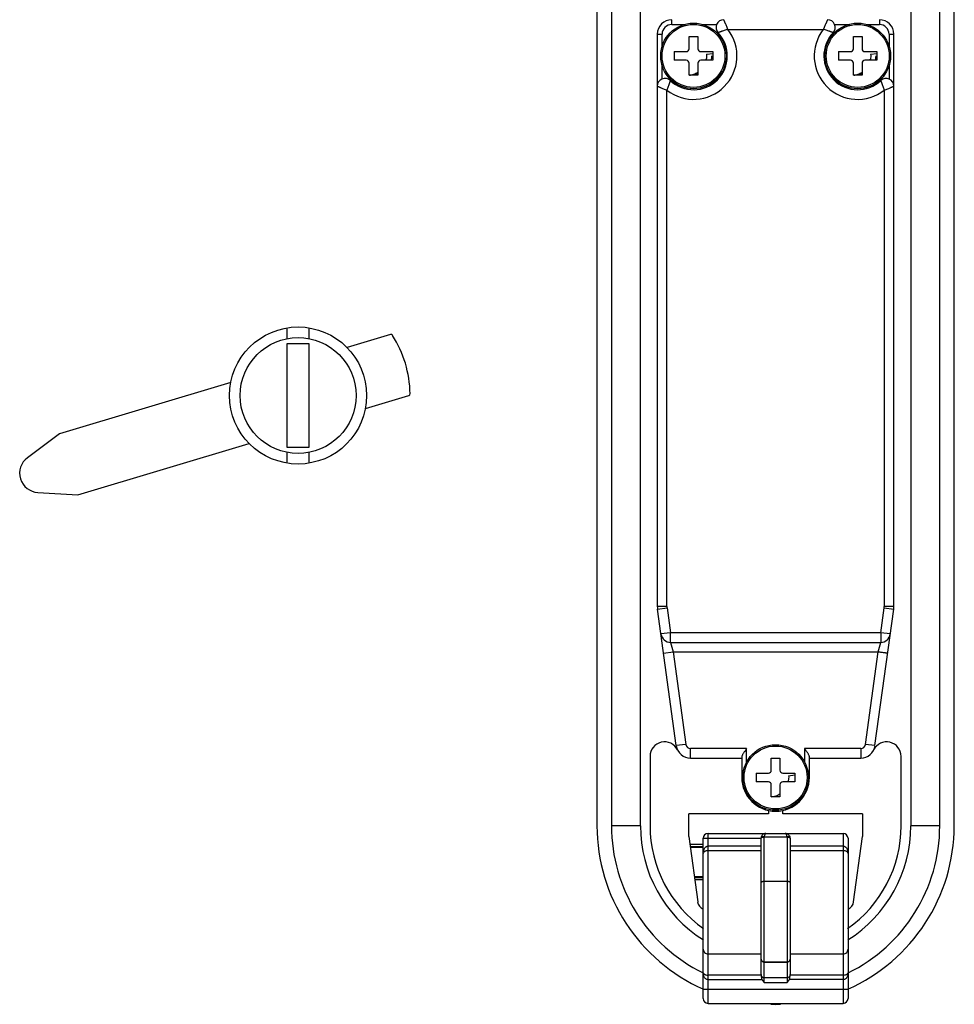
# Model space of a CAD drawing. Header units: millimetres. Extents: x 44 to 140, y 17 to 239.
# Tile 1 of 2: x 44 to 140, y 17 to 119. Entities that reach past the tile are written whole.
import ezdxf

# ---------------------------------------------------------------- set-up
doc = ezdxf.new("R2010")
doc.units = ezdxf.units.MM
doc.header["$LTSCALE"] = 16.732277
doc.layers.get('0').update_dxf_attribs({"linetype": 'CONTINUOUS'})

msp = doc.modelspace()

# ---------------------------------------------------------------- linework, layer by layer
at = {"color": 7}
for p, q in [((103.39, 220.12), (103.39, 35.62)), ((104.89, 220.12), (104.89, 35.62)), ((107.89, 35.62), (107.89, 220.12)), ((135.89, 220.12), (135.89, 35.62)), ((138.89, 35.62), (138.89, 220.12)), ((140.39, 35.62), (140.39, 220.12)), ((111.14, 118.62), (111.14, 119.12)), ((111.14, 118.62), (112.57, 118.62)), ((114.22, 118.62), (115.78, 118.62)), ((128.01, 118.62), (129.57, 118.62)), ((131.22, 118.62), (132.64, 118.62)), ((132.64, 119.12), (132.64, 118.62)), ((109.64, 117.62), (110.14, 117.62)), ((109.64, 117.62), (109.64, 58.34)), ((110.14, 116.23), (110.14, 117.62)), ((112.94, 117.37), (113.84, 117.37)), ((112.94, 116.12), (112.94, 117.37)), ((113.84, 117.37), (113.84, 116.12)), ((116.96, 118.12), (126.83, 118.12)), ((129.94, 117.37), (130.84, 117.37)), ((129.94, 116.12), (129.94, 117.37)), ((130.84, 117.37), (130.84, 116.12)), ((133.64, 117.62), (134.14, 117.62)), ((133.64, 117.62), (133.64, 116.24)), ((134.14, 58.34), (134.14, 117.62)), ((111.39, 115.82), (112.64, 115.82)), ((111.39, 115.82), (111.39, 114.92)), ((114.14, 115.82), (115.39, 115.82)), ((114.73, 115.55), (115.39, 115.63)), ((115.39, 115.82), (115.39, 114.92)), ((128.39, 115.82), (129.64, 115.82)), ((128.39, 115.82), (128.39, 114.92)), ((131.14, 115.82), (132.39, 115.82)), ((131.73, 115.55), (132.39, 115.63)), ((132.39, 115.82), (132.39, 114.92)), ((110.14, 112.99), (110.14, 114.51)), ((112.64, 114.92), (111.39, 114.92)), ((112.94, 113.37), (112.94, 114.62)), ((113.84, 114.62), (113.84, 113.37)), ((115.39, 114.92), (114.14, 114.92)), ((129.64, 114.92), (128.39, 114.92)), ((129.94, 113.37), (129.94, 114.62)), ((130.84, 114.62), (130.84, 113.37)), ((132.39, 114.92), (131.14, 114.92)), ((133.64, 114.51), (133.64, 112.99)), ((113.84, 113.37), (112.94, 113.37)), ((130.84, 113.37), (129.94, 113.37)), ((110.64, 58.34), (110.64, 111.81)), ((133.14, 111.81), (133.14, 58.34)), ((71.29, 87.2), (71.29, 86.08)), ((73.59, 86.08), (73.59, 87.2)), ((82, 86.51), (77.52, 85.16)), ((73.59, 85.54), (71.29, 85.54)), ((71.29, 85.54), (71.29, 74.84)), ((73.59, 74.84), (73.59, 85.54)), ((65.47, 81.55), (47.75, 76.23)), ((79.41, 78.84), (83.9, 80.19)), ((47.75, 76.23), (44.42, 73.75)), ((49.64, 69.91), (67.37, 75.23)), ((71.29, 74.84), (73.59, 74.84)), ((71.29, 74.31), (71.29, 73.19)), ((73.59, 73.19), (73.59, 74.31)), ((45.5, 70.15), (49.64, 69.91)), ((110.64, 58.34), (109.64, 58.34)), ((109.66, 58.07), (110.65, 58.21)), ((110.65, 58.21), (111.01, 55.62)), ((132.78, 55.62), (133.14, 58.21)), ((134.14, 58.34), (133.14, 58.34)), ((133.14, 58.21), (134.13, 58.07)), ((111.6, 43.92), (109.66, 58.07)), ((132.18, 43.92), (134.13, 58.07)), ((111.01, 55.62), (110.02, 55.49)), ((132.78, 55.62), (111.01, 55.62)), ((111.01, 54.62), (111.01, 55.62)), ((133.77, 55.49), (132.78, 55.62)), ((132.78, 55.62), (132.78, 54.62)), ((111.01, 54.62), (132.78, 54.62)), ((111.01, 54.62), (111.28, 53.62)), ((132.51, 53.62), (132.78, 54.62)), ((110.29, 53.49), (111.28, 53.62)), ((111.28, 53.62), (132.51, 53.62)), ((111.28, 53.62), (112.6, 44.05)), ((131.19, 44.05), (132.51, 53.62)), ((112.6, 44.05), (111.6, 43.92)), ((132.18, 43.92), (131.19, 44.05)), ((118.89, 43.62), (113.09, 43.62)), ((113.09, 42.62), (113.09, 43.62)), ((118.89, 42.21), (118.89, 43.62)), ((130.7, 43.62), (124.89, 43.62)), ((124.89, 43.62), (124.89, 42.2)), ((130.7, 43.62), (130.7, 42.62)), ((108.89, 42.81), (108.89, 35.62)), ((113.09, 42.62), (118.39, 42.62)), ((118.39, 42.76), (118.39, 40.62)), ((121.44, 42.62), (122.34, 42.62)), ((121.44, 41.37), (121.44, 42.62)), ((122.34, 42.62), (122.34, 41.37)), ((125.39, 40.62), (125.39, 42.76)), ((125.39, 42.62), (130.7, 42.62)), ((134.89, 35.62), (134.89, 42.81)), ((119.89, 41.07), (121.14, 41.07)), ((119.89, 41.07), (119.89, 40.17)), ((122.64, 41.07), (123.89, 41.07)), ((123.23, 40.8), (123.89, 40.88)), ((123.89, 41.07), (123.89, 40.17)), ((118.49, 40.62), (118.39, 40.62)), ((121.14, 40.17), (119.89, 40.17)), ((121.44, 38.62), (121.44, 39.87)), ((122.34, 39.87), (122.34, 38.62)), ((123.89, 40.17), (122.64, 40.17)), ((125.39, 40.62), (125.29, 40.62)), ((122.34, 38.62), (121.44, 38.62)), ((121.14, 36.87), (112.89, 36.87)), ((112.89, 34.49), (112.89, 36.87)), ((121.14, 37.2), (121.14, 36.87)), ((122.64, 36.87), (122.64, 37.2)), ((130.89, 36.87), (122.64, 36.87)), ((130.89, 36.87), (130.89, 34.49)), ((107.89, 35.62), (104.89, 35.62)), ((114.89, 34.82), (128.89, 34.82)), ((114.89, 34.32), (114.89, 34.82)), ((128.89, 34.82), (128.89, 33.51)), ((138.89, 35.62), (135.89, 35.62)), ((112.89, 34.49), (113.82, 27.73)), ((114.39, 33.68), (113.01, 33.68)), ((114.39, 34.32), (120.39, 34.32)), ((114.39, 17.72), (114.39, 34.32)), ((114.89, 33.51), (114.89, 34.32)), ((120.39, 20.22), (120.39, 34.32)), ((120.42, 34.48), (120.51, 34.64)), ((120.69, 19.39), (120.69, 34.42)), ((120.71, 34.48), (123.08, 34.48)), ((123.09, 34.42), (123.09, 19.39)), ((123.28, 34.64), (123.37, 34.48)), ((123.39, 34.32), (123.39, 20.22)), ((129.39, 34.32), (129.39, 17.72)), ((129.97, 27.73), (130.89, 34.49)), ((113.03, 33.48), (114.39, 33.48)), ((114.39, 33.37), (113.05, 33.37)), ((120.39, 33.51), (114.89, 33.51)), ((120.39, 33.03), (114.89, 33.03)), ((114.89, 20.15), (114.89, 33.03)), ((128.89, 33.51), (123.39, 33.51)), ((128.89, 33.03), (123.39, 33.03)), ((128.89, 33.03), (128.89, 20.15)), ((113.46, 30.37), (114.39, 30.37)), ((113.47, 30.26), (114.39, 30.26)), ((113.5, 30.06), (114.39, 30.06)), ((123.09, 29.84), (120.69, 29.84)), ((114.89, 22.36), (120.39, 22.36)), ((120.69, 21.51), (123.09, 21.51)), ((120.69, 21.5), (123.09, 21.5)), ((123.39, 22.36), (128.89, 22.36)), ((120.4, 20.15), (114.89, 20.15)), ((114.89, 19.68), (114.89, 19.68)), ((114.89, 19.68), (120.49, 19.68)), ((114.89, 17.22), (114.89, 19.68)), ((123.09, 19.87), (120.69, 19.87)), ((120.69, 19.39), (123.09, 19.39)), ((128.9, 19.68), (123.3, 19.68)), ((128.89, 20.15), (123.39, 20.15)), ((128.89, 19.68), (128.89, 17.22)), ((129.39, 18.67), (114.39, 18.67)), ((114.89, 17.22), (128.89, 17.22))]:
    msp.add_line(p, q, dxfattribs=at)
for centre, radius in [((113.39, 115.37), 3.4), ((113.39, 115.37), 3.26), ((130.39, 115.37), 3.4), ((130.39, 115.37), 3.26), ((72.44, 80.19), 7.1), ((72.44, 80.19), 6), ((121.89, 40.62), 3.4), ((121.89, 40.62), 3.26)]:
    msp.add_circle(centre, radius, dxfattribs=at)
for centre, radius, start, end in [((111.14, 117.62), 1.5, 90, 180), ((111.14, 117.62), 1, 90, 180), ((116.52, 118.32), 0.8, 90.0001, 223.318), ((127.27, 118.32), 0.8, 316.682, 90.0003), ((132.64, 117.62), 1.5, 0, 90), ((132.64, 117.62), 1, 0, 90), ((113.39, 115.37), 4.5, 232.3295, 37.6704), ((113.39, 115.37), 3.5, 226.682, 43.318), ((130.39, 115.37), 4.5, 142.3296, 307.6707), ((130.39, 115.37), 3.5, 136.682, 313.318), ((112.64, 116.12), 0.3, 270, 360), ((114.14, 116.12), 0.3, 180, 270), ((113.39, 115.37), 1.9, 345.7715, 360), ((129.64, 116.12), 0.3, 270, 360), ((131.14, 116.12), 0.3, 180, 270), ((130.39, 115.37), 1.9, 345.7715, 360), ((112.64, 114.62), 0.3, 0, 90), ((114.14, 114.62), 0.3, 90, 180), ((113.38, 115.38), 1.36, 340.652, 343.1813), ((113.37, 115.38), 1.37, 343.1802, 344.7154), ((129.64, 114.62), 0.3, 0, 90), ((131.14, 114.62), 0.3, 90, 180), ((130.38, 115.38), 1.36, 340.652, 343.1813), ((130.37, 115.38), 1.37, 343.1802, 344.7154), ((113.39, 115.37), 1.9, 270.5049, 284.2068), ((130.39, 115.37), 1.9, 270.5049, 284.2068), ((110.44, 112.24), 0.8, 46.682, 180), ((133.34, 112.24), 0.8, 0, 133.318), ((82.06, 86.32), 0.2, 32.4822, 106.7031), ((72.44, 80.19), 11.6, 0.924, 32.4822), ((83.84, 80.38), 0.2, 286.7031, 0.924), ((45.61, 72.14), 2, 126.7187, 266.6875), ((111.64, 58.34), 2, 180, 187.8102), ((111.64, 58.34), 1, 180, 187.8103), ((132.14, 58.34), 1, 352.1898, 360), ((132.14, 58.34), 2, 352.1898, 360), ((111.01, 55.62), 1, 187.8102, 270), ((132.78, 55.62), 1, 270, 352.1898), ((110.39, 42.81), 1.5, 26.0146, 180), ((113.09, 44.12), 1.5, 187.8102, 270), ((113.09, 44.12), 0.5, 187.8102, 270), ((130.7, 44.12), 0.5, 270, 352.1898), ((130.7, 44.12), 1.5, 270, 352.1898), ((133.39, 42.81), 1.5, 0, 153.9854), ((121.14, 41.37), 0.3, 270, 360), ((122.64, 41.37), 0.3, 180, 270), ((121.89, 40.62), 3.5, 180, 360), ((121.14, 39.87), 0.3, 0, 90), ((122.64, 39.87), 0.3, 90, 180), ((121.88, 40.63), 1.36, 340.652, 343.1813), ((121.87, 40.63), 1.37, 343.1802, 344.7154), ((121.89, 35.62), 18.5, 180, 246.1776), ((121.89, 35.62), 17, 180, 243.8008), ((121.89, 35.62), 14, 180, 237.687), ((121.89, 35.62), 13, 180, 235.0326), ((114.89, 34.32), 0.5, 90, 180), ((120.89, 34.32), 0.5, 90, 140.6051), ((122.89, 34.32), 0.5, 39.4408, 90), ((128.89, 34.32), 0.5, 360, 90), ((121.89, 35.62), 13, 304.9998, 360), ((121.89, 35.62), 18.5, 293.8213, 360), ((121.89, 35.62), 14, 302.2962, 360), ((121.89, 35.62), 17, 296.203, 360), ((120.89, 34.32), 0.5, 160.861, 180), ((122.89, 34.32), 0.5, 360, 19.139), ((114.81, 27.87), 1, 187.7652, 244.1885), ((128.98, 27.87), 1, 295.8115, 352.2348), ((121.29, 20.17), 0.896, 180.9612, 181.4841), ((122.5, 20.17), 0.894, 358.5152, 359.0395), ((114.89, 17.72), 0.5, 180, 270), ((128.89, 17.72), 0.5, 270, 360), ((121.89, 35.62), 18.5, 268.4599, 271.5459)]:
    msp.add_arc(centre, radius, start, end, dxfattribs=at)
for centre, start_param, end_param in [((120.69, 20.22), -4.712389, -4.652313), ((123.09, 20.22), -1.630872, -1.570796)]:
    msp.add_ellipse(centre, major_axis=(0, 1.08), ratio=0.278922, start_param=start_param, end_param=end_param, dxfattribs=at)
for points, knots in [([(116.96, 118.12), (116.93, 118.19), (116.88, 118.31), (116.8, 118.49), (116.74, 118.63), (116.7, 118.74), (116.66, 118.81), (116.63, 118.88), (116.61, 118.94), (116.58, 118.99), (116.56, 119.04), (116.55, 119.07), (116.54, 119.09), (116.53, 119.1), (116.53, 119.11), (116.53, 119.12), (116.52, 119.12), (116.52, 119.12), (116.52, 119.12)], [0, 0, 0, 0, 0.187329, 0.36892, 0.538802, 0.6175, 0.690951, 0.758458, 0.819331, 0.872744, 0.917673, 0.953025, 0.96706, 0.978704, 0.987902, 0.994565, 0.998615, 1, 1, 1, 1]), ([(127.27, 119.12), (127.27, 119.12), (127.26, 119.12), (127.26, 119.12), (127.26, 119.11), (127.26, 119.1), (127.25, 119.09), (127.25, 119.08), (127.24, 119.06), (127.23, 119.03), (127.21, 118.99), (127.18, 118.94), (127.16, 118.88), (127.13, 118.81), (127.09, 118.74), (127.05, 118.63), (126.99, 118.49), (126.91, 118.31), (126.86, 118.19), (126.83, 118.12)], [0, 0, 0, 0, 0.001315, 0.005316, 0.011952, 0.02114, 0.032782, 0.046822, 0.063298, 0.082271, 0.127404, 0.180768, 0.241458, 0.308978, 0.382525, 0.46124, 0.631081, 0.812672, 1, 1, 1, 1]), ([(116.96, 118.12), (116.89, 118.11), (116.76, 118.07), (116.58, 118.01), (116.43, 117.96), (116.33, 117.92), (116.25, 117.89), (116.18, 117.87), (116.12, 117.84), (116.07, 117.82), (116.03, 117.81), (116, 117.79), (115.97, 117.79), (115.96, 117.78), (115.95, 117.78), (115.95, 117.78), (115.94, 117.78), (115.94, 117.77), (115.94, 117.77)], [0, 0, 0, 0, 0.188383, 0.37122, 0.541696, 0.620405, 0.693754, 0.760977, 0.821302, 0.873972, 0.918278, 0.953527, 0.967545, 0.979091, 0.988137, 0.994655, 0.998617, 1, 1, 1, 1]), ([(127.85, 117.77), (127.85, 117.77), (127.85, 117.78), (127.84, 117.78), (127.84, 117.78), (127.83, 117.78), (127.81, 117.79), (127.79, 117.79), (127.76, 117.81), (127.72, 117.82), (127.67, 117.84), (127.61, 117.87), (127.54, 117.89), (127.46, 117.92), (127.36, 117.96), (127.21, 118.01), (127.03, 118.07), (126.9, 118.11), (126.83, 118.12)], [0, 0, 0, 0, 0.001385, 0.005346, 0.011861, 0.020904, 0.032446, 0.046462, 0.08171, 0.12602, 0.178693, 0.239018, 0.30624, 0.379587, 0.458293, 0.628768, 0.811612, 1, 1, 1, 1]), ([(114.73, 115.55), (114.75, 115.46), (114.75, 115.28), (114.72, 115.1), (114.7, 115.02)], [0, 0, 0, 0, 0.499958, 1, 1, 1, 1]), ([(131.73, 115.55), (131.75, 115.46), (131.75, 115.28), (131.72, 115.1), (131.7, 115.02)], [0, 0, 0, 0, 0.499958, 1, 1, 1, 1]), ([(112.98, 113.37), (113.13, 113.39), (113.44, 113.46), (113.72, 113.6), (113.84, 113.69)], [0, 0, 0, 0, 0.500104, 1, 1, 1, 1]), ([(129.98, 113.37), (130.13, 113.39), (130.44, 113.46), (130.72, 113.6), (130.84, 113.69)], [0, 0, 0, 0, 0.500104, 1, 1, 1, 1]), ([(109.64, 112.24), (109.64, 112.24), (109.65, 112.24), (109.65, 112.24), (109.66, 112.24), (109.67, 112.24), (109.68, 112.23), (109.7, 112.22), (109.73, 112.21), (109.77, 112.19), (109.83, 112.16), (109.89, 112.13), (109.98, 112.09), (110.11, 112.04), (110.28, 111.96), (110.46, 111.89), (110.58, 111.84), (110.64, 111.81)], [0, 0, 0, 0, 0.001245, 0.00517, 0.011714, 0.020837, 0.032525, 0.046752, 0.082523, 0.127447, 0.180659, 0.241377, 0.30888, 0.46114, 0.631051, 0.812654, 1, 1, 1, 1]), ([(110.99, 112.83), (110.99, 112.83), (110.99, 112.82), (110.99, 112.82), (110.99, 112.81), (110.99, 112.8), (110.98, 112.79), (110.97, 112.77), (110.96, 112.74), (110.94, 112.7), (110.93, 112.64), (110.9, 112.58), (110.88, 112.52), (110.85, 112.44), (110.81, 112.33), (110.76, 112.19), (110.7, 112), (110.66, 111.88), (110.64, 111.81)], [0, 0, 0, 0, 0.001386, 0.005347, 0.011861, 0.020903, 0.032445, 0.04646, 0.081707, 0.126017, 0.17869, 0.239015, 0.306237, 0.379584, 0.45829, 0.628766, 0.811611, 1, 1, 1, 1]), ([(133.14, 111.81), (133.13, 111.88), (133.09, 112), (133.03, 112.19), (132.98, 112.33), (132.94, 112.44), (132.91, 112.52), (132.89, 112.58), (132.86, 112.64), (132.84, 112.7), (132.83, 112.74), (132.82, 112.77), (132.81, 112.79), (132.8, 112.8), (132.8, 112.81), (132.8, 112.82), (132.8, 112.82), (132.8, 112.83), (132.8, 112.83)], [0, 0, 0, 0, 0.188385, 0.371224, 0.541701, 0.620409, 0.693759, 0.760982, 0.821307, 0.873976, 0.918282, 0.95353, 0.967547, 0.979092, 0.988138, 0.994655, 0.998617, 1, 1, 1, 1]), ([(133.14, 111.81), (133.21, 111.84), (133.33, 111.89), (133.51, 111.96), (133.68, 112.04), (133.81, 112.09), (133.9, 112.13), (133.96, 112.16), (134.02, 112.19), (134.06, 112.21), (134.09, 112.22), (134.11, 112.23), (134.12, 112.23), (134.13, 112.24), (134.14, 112.24), (134.14, 112.24), (134.14, 112.24), (134.14, 112.24)], [0, 0, 0, 0, 0.187322, 0.368889, 0.538745, 0.690963, 0.758507, 0.819347, 0.872701, 0.917613, 0.953018, 0.967081, 0.978735, 0.987929, 0.994583, 0.998626, 1, 1, 1, 1]), ([(133.5, 53.49), (133.5, 53.49), (133.49, 53.49), (133.49, 53.49), (133.49, 53.49), (133.48, 53.49), (133.47, 53.49), (133.45, 53.49), (133.42, 53.5), (133.38, 53.5), (133.33, 53.51), (133.27, 53.52), (133.2, 53.53), (133.13, 53.54), (133.03, 53.55), (132.88, 53.57), (132.7, 53.6), (132.57, 53.61), (132.51, 53.62)], [0, 0, 0, 0, 0.001217, 0.004841, 0.010857, 0.019246, 0.029989, 0.043069, 0.076138, 0.118104, 0.16854, 0.227008, 0.292933, 0.365633, 0.444424, 0.617276, 0.805076, 1, 1, 1, 1]), ([(118.89, 43.62), (118.84, 43.54), (118.73, 43.39), (118.6, 43.19), (118.51, 43.04), (118.45, 42.94), (118.41, 42.85), (118.39, 42.78), (118.39, 42.76)], [0, 0, 0, 0, 0.29007, 0.567654, 0.696489, 0.814438, 0.917055, 1, 1, 1, 1]), ([(125.39, 42.76), (125.39, 42.78), (125.38, 42.85), (125.34, 42.94), (125.28, 43.04), (125.19, 43.19), (125.06, 43.39), (124.95, 43.54), (124.89, 43.62)], [0, 0, 0, 0, 0.08298, 0.185595, 0.303504, 0.432318, 0.709913, 1, 1, 1, 1]), ([(123.23, 40.8), (123.25, 40.71), (123.25, 40.53), (123.22, 40.35), (123.2, 40.27)], [0, 0, 0, 0, 0.499958, 1, 1, 1, 1]), ([(121.48, 38.62), (121.63, 38.64), (121.94, 38.71), (122.22, 38.85), (122.34, 38.94)], [0, 0, 0, 0, 0.500104, 1, 1, 1, 1]), ([(120.89, 34.82), (120.88, 34.82), (120.86, 34.82), (120.83, 34.8), (120.8, 34.77), (120.78, 34.73), (120.76, 34.68), (120.74, 34.62), (120.72, 34.55), (120.71, 34.51), (120.71, 34.48)], [0, 0, 0, 0, 0.076099, 0.158781, 0.255071, 0.368399, 0.500199, 0.65065, 0.818466, 1, 1, 1, 1]), ([(123.08, 34.48), (123.08, 34.51), (123.07, 34.55), (123.05, 34.62), (123.03, 34.68), (123.01, 34.73), (122.99, 34.77), (122.96, 34.8), (122.93, 34.82), (122.91, 34.82), (122.89, 34.82)], [0, 0, 0, 0, 0.181532, 0.349351, 0.49981, 0.631619, 0.744935, 0.841164, 0.923825, 1, 1, 1, 1]), ([(120.69, 34.42), (120.68, 34.42), (120.64, 34.42), (120.58, 34.41), (120.53, 34.4), (120.48, 34.39), (120.45, 34.38), (120.42, 34.36), (120.4, 34.34), (120.39, 34.33), (120.39, 34.32)], [0, 0, 0, 0, 0.175808, 0.345942, 0.504152, 0.6456, 0.766376, 0.864137, 0.939769, 1, 1, 1, 1]), ([(120.42, 34.48), (120.42, 34.49), (120.43, 34.5), (120.45, 34.51), (120.48, 34.52), (120.52, 34.52), (120.56, 34.52), (120.6, 34.51), (120.65, 34.5), (120.69, 34.49), (120.71, 34.48)], [0, 0, 0, 0, 0.058694, 0.132615, 0.22857, 0.347607, 0.487983, 0.646484, 0.819024, 1, 1, 1, 1]), ([(123.08, 34.48), (123.1, 34.49), (123.13, 34.5), (123.18, 34.51), (123.23, 34.52), (123.27, 34.52), (123.31, 34.52), (123.34, 34.51), (123.36, 34.5), (123.37, 34.49), (123.37, 34.48)], [0, 0, 0, 0, 0.180977, 0.353524, 0.512025, 0.652395, 0.771425, 0.867372, 0.941295, 1, 1, 1, 1]), ([(123.39, 34.32), (123.39, 34.33), (123.39, 34.34), (123.37, 34.36), (123.34, 34.38), (123.3, 34.39), (123.26, 34.4), (123.21, 34.41), (123.15, 34.42), (123.11, 34.42), (123.09, 34.42)], [0, 0, 0, 0, 0.060231, 0.135864, 0.233626, 0.354404, 0.495852, 0.654061, 0.824194, 1, 1, 1, 1]), ([(114.39, 32.73), (114.39, 32.82), (114.41, 32.98), (114.47, 33.17), (114.55, 33.32), (114.62, 33.4), (114.7, 33.45), (114.76, 33.48), (114.82, 33.5), (114.87, 33.51), (114.89, 33.51)], [0, 0, 0, 0, 0.23991, 0.479702, 0.60242, 0.728292, 0.793476, 0.860583, 0.929738, 1, 1, 1, 1]), ([(114.89, 33.03), (114.85, 33.03), (114.76, 33.03), (114.65, 33), (114.56, 32.97), (114.48, 32.92), (114.42, 32.85), (114.4, 32.78), (114.39, 32.75), (114.39, 32.73)], [0, 0, 0, 0, 0.212536, 0.395118, 0.542604, 0.66147, 0.845312, 0.923791, 1, 1, 1, 1]), ([(114.89, 33.03), (114.89, 33.06), (114.89, 33.1), (114.89, 33.16), (114.89, 33.22), (114.89, 33.28), (114.89, 33.35), (114.89, 33.43), (114.89, 33.48), (114.89, 33.51)], [0, 0, 0, 0, 0.150604, 0.257993, 0.383479, 0.523959, 0.676034, 0.836112, 1, 1, 1, 1]), ([(128.89, 33.51), (128.92, 33.51), (128.97, 33.5), (129.03, 33.48), (129.09, 33.45), (129.16, 33.4), (129.24, 33.32), (129.32, 33.17), (129.38, 32.98), (129.39, 32.82), (129.39, 32.73)], [0, 0, 0, 0, 0.070264, 0.139414, 0.206526, 0.271708, 0.397564, 0.520295, 0.760084, 1, 1, 1, 1]), ([(128.89, 33.51), (128.89, 33.48), (128.89, 33.43), (128.89, 33.35), (128.89, 33.28), (128.89, 33.22), (128.89, 33.16), (128.89, 33.1), (128.89, 33.06), (128.89, 33.03)], [0, 0, 0, 0, 0.163886, 0.323956, 0.476037, 0.61652, 0.742007, 0.849398, 1, 1, 1, 1]), ([(129.39, 32.73), (129.39, 32.75), (129.39, 32.78), (129.37, 32.85), (129.31, 32.92), (129.23, 32.97), (129.14, 33), (129.02, 33.03), (128.94, 33.03), (128.89, 33.03)], [0, 0, 0, 0, 0.076215, 0.154689, 0.338525, 0.457386, 0.604872, 0.787472, 1, 1, 1, 1]), ([(120.69, 29.84), (120.68, 29.84), (120.64, 29.83), (120.58, 29.83), (120.53, 29.82), (120.48, 29.81), (120.45, 29.79), (120.42, 29.78), (120.4, 29.76), (120.39, 29.74), (120.39, 29.74)], [0, 0, 0, 0, 0.175787, 0.345899, 0.504086, 0.645516, 0.766284, 0.864051, 0.939711, 1, 1, 1, 1]), ([(123.39, 29.74), (123.39, 29.74), (123.39, 29.76), (123.37, 29.78), (123.34, 29.79), (123.3, 29.81), (123.26, 29.82), (123.21, 29.83), (123.15, 29.83), (123.11, 29.84), (123.09, 29.84)], [0, 0, 0, 0, 0.060289, 0.135949, 0.233716, 0.354484, 0.495914, 0.654101, 0.824213, 1, 1, 1, 1]), ([(114.39, 22.83), (114.39, 22.77), (114.42, 22.64), (114.53, 22.48), (114.7, 22.38), (114.83, 22.36), (114.89, 22.36)], [0, 0, 0, 0, 0.243765, 0.491202, 0.743792, 1, 1, 1, 1]), ([(128.89, 22.36), (128.96, 22.36), (129.09, 22.38), (129.26, 22.48), (129.37, 22.64), (129.39, 22.77), (129.39, 22.83)], [0, 0, 0, 0, 0.256208, 0.508798, 0.756235, 1, 1, 1, 1]), ([(120.69, 21.51), (120.68, 21.51), (120.65, 21.51), (120.61, 21.52), (120.55, 21.54), (120.48, 21.58), (120.41, 21.68), (120.39, 21.75), (120.39, 21.79)], [0, 0, 0, 0, 0.128561, 0.192907, 0.256994, 0.509342, 0.756466, 1, 1, 1, 1]), ([(120.39, 21.79), (120.39, 21.75), (120.41, 21.68), (120.48, 21.58), (120.58, 21.51), (120.66, 21.5), (120.69, 21.5)], [0, 0, 0, 0, 0.246773, 0.495407, 0.746729, 1, 1, 1, 1]), ([(123.39, 21.79), (123.39, 21.75), (123.38, 21.68), (123.31, 21.58), (123.24, 21.54), (123.18, 21.52), (123.16, 21.51), (123.14, 21.51), (123.12, 21.51), (123.1, 21.51), (123.09, 21.51)], [0, 0, 0, 0, 0.243508, 0.490589, 0.74289, 0.806968, 0.871304, 0.903467, 0.935585, 1, 1, 1, 1]), ([(123.09, 21.5), (123.13, 21.5), (123.21, 21.51), (123.31, 21.58), (123.38, 21.68), (123.39, 21.75), (123.39, 21.79)], [0, 0, 0, 0, 0.253272, 0.504597, 0.753224, 1, 1, 1, 1]), ([(114.39, 20.4), (114.39, 20.38), (114.4, 20.35), (114.42, 20.31), (114.46, 20.27), (114.52, 20.24), (114.59, 20.2), (114.71, 20.16), (114.82, 20.15), (114.89, 20.15)], [0, 0, 0, 0, 0.069319, 0.14545, 0.234553, 0.341489, 0.47052, 0.624799, 1, 1, 1, 1]), ([(114.89, 19.68), (114.85, 19.68), (114.76, 19.7), (114.65, 19.76), (114.56, 19.85), (114.51, 19.94), (114.47, 20.01), (114.44, 20.08), (114.41, 20.21), (114.39, 20.32), (114.39, 20.4)], [0, 0, 0, 0, 0.140771, 0.274818, 0.402459, 0.526131, 0.58687, 0.646857, 0.765304, 1, 1, 1, 1]), ([(114.89, 19.68), (114.89, 19.7), (114.89, 19.76), (114.89, 19.83), (114.89, 19.9), (114.89, 19.97), (114.89, 20.03), (114.89, 20.09), (114.89, 20.13), (114.89, 20.15)], [0, 0, 0, 0, 0.163546, 0.323316, 0.475159, 0.61551, 0.741002, 0.848552, 1, 1, 1, 1]), ([(120.4, 20.14), (120.4, 20.08), (120.4, 19.97), (120.43, 19.81), (120.47, 19.72), (120.49, 19.68)], [0, 0, 0, 0, 0.395555, 0.684892, 1, 1, 1, 1]), ([(120.69, 19.87), (120.66, 19.87), (120.58, 19.89), (120.49, 19.95), (120.42, 20.04), (120.4, 20.11), (120.4, 20.14)], [0, 0, 0, 0, 0.253123, 0.504447, 0.753204, 1, 1, 1, 1]), ([(120.49, 19.68), (120.52, 19.63), (120.59, 19.53), (120.66, 19.43), (120.69, 19.39)], [0, 0, 0, 0, 0.499925, 1, 1, 1, 1]), ([(123.39, 20.14), (123.39, 20.11), (123.37, 20.04), (123.3, 19.95), (123.21, 19.89), (123.13, 19.87), (123.09, 19.87)], [0, 0, 0, 0, 0.246796, 0.495553, 0.746877, 1, 1, 1, 1]), ([(123.09, 19.39), (123.13, 19.43), (123.2, 19.53), (123.27, 19.63), (123.3, 19.68)], [0, 0, 0, 0, 0.500075, 1, 1, 1, 1]), ([(123.3, 19.68), (123.32, 19.72), (123.36, 19.81), (123.38, 19.97), (123.39, 20.08), (123.39, 20.14)], [0, 0, 0, 0, 0.315095, 0.604408, 1, 1, 1, 1]), ([(128.89, 20.15), (128.98, 20.15), (129.09, 20.17), (129.22, 20.21), (129.29, 20.24), (129.34, 20.28), (129.37, 20.32), (129.39, 20.36), (129.39, 20.38), (129.39, 20.4)], [0, 0, 0, 0, 0.410104, 0.562149, 0.6838, 0.782968, 0.865089, 0.935634, 1, 1, 1, 1]), ([(128.89, 20.15), (128.89, 20.13), (128.89, 20.09), (128.89, 20.03), (128.89, 19.97), (128.89, 19.9), (128.89, 19.83), (128.89, 19.76), (128.89, 19.7), (128.89, 19.68)], [0, 0, 0, 0, 0.151449, 0.259001, 0.384494, 0.524846, 0.676688, 0.836456, 1, 1, 1, 1]), ([(129.39, 20.4), (129.39, 20.32), (129.38, 20.21), (129.35, 20.08), (129.32, 20.01), (129.28, 19.94), (129.23, 19.85), (129.14, 19.76), (129.03, 19.7), (128.94, 19.68), (128.9, 19.68)], [0, 0, 0, 0, 0.234704, 0.353155, 0.413145, 0.473886, 0.597556, 0.725193, 0.859232, 1, 1, 1, 1])]:
    msp.add_open_spline(points, degree=3, knots=knots, dxfattribs=at)
for points in [[(120.71, 34.48), (120.7, 34.46), (120.69, 34.44), (120.69, 34.42)], [(123.09, 34.42), (123.09, 34.44), (123.09, 34.46), (123.08, 34.48)]]:
    msp.add_open_spline(points, degree=3, dxfattribs=at)

doc.saveas('drawing.dxf')
